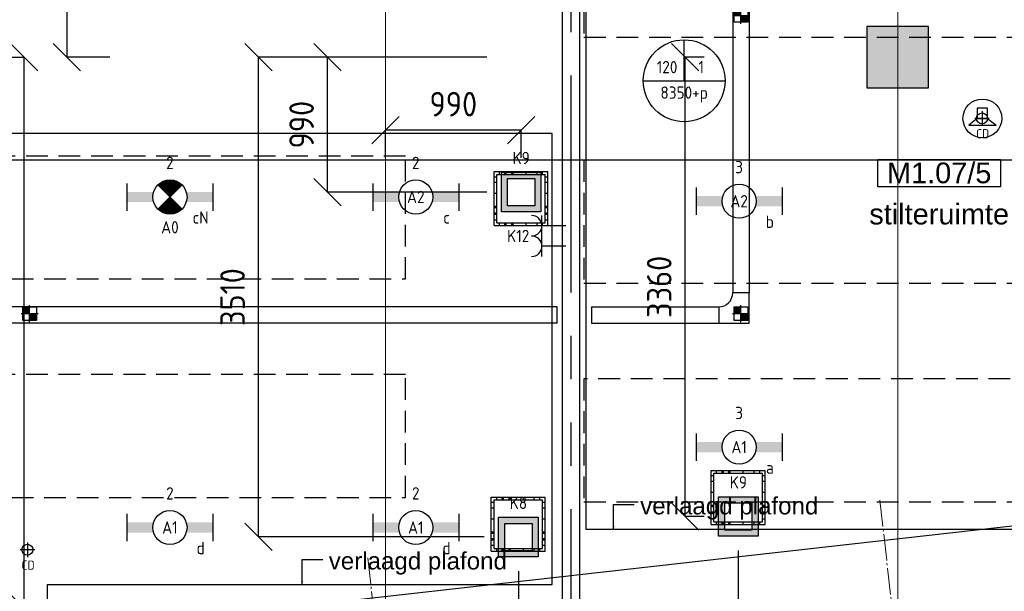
# Model space of a CAD drawing. Header units: millimetres. Extents: x -38031 to 110605, y -30229 to 92226.
# Tile 174 of 256: x 81681 to 88890, y 10390 to 14575. Entities that reach past the tile are written whole.
import ezdxf
from ezdxf.enums import TextEntityAlignment as Align

# ---------------------------------------------------------------- set-up
doc = ezdxf.new("R2010")
doc.units = ezdxf.units.MM
doc.header["$LTSCALE"] = 50
doc.set_wipeout_variables(frame=1)
doc.header["$PDMODE"] = 1
for name, pattern in [('HIDDEN2', [4.7625, 3.175, -1.5875]), ('PHANTOM', [63.5, 31.75, -6.35, 6.35, -6.35, 6.35, -6.35]), ('STYLE_07', [1.875, 0.625, -0.20828, 0.625, -0.20836, 0.06943, -0.13893]), ('STYLE_11', [5, 3.888855, -0.416718, 0.277786, -0.416641])]:
    doc.linetypes.add(name, pattern=pattern)
for name, color, linetype, lineweight in [('00 ALGEMEEN', 7, 'Continuous', 15), ('05 LINE-.Stramien', 1, 'STYLE_11', 15), ('stramien', 1, 'Continuous', 15)]:
    doc.layers.add(name, color=color, linetype=linetype, lineweight=lineweight)
for name, color, linetype in [('AB$1A---_ATTRIB035', 8, 'Continuous'), ('AL$1A---_ALGEMEEN', 8, 'Continuous'), ('AL------_MAATV', 200, 'Continuous'), ('AL------_MAATVOERING', 2, 'Continuous'), ('AL------_SPARING', 2, 'Continuous'), ('AM$1A---_ARCERING', 8, 'Continuous'), ('AT$1A---_TEKST100', 8, 'Continuous'), ('BOUWKUNDIG', 8, 'Continuous'), ('EB6421--_ATTRIB', 2, 'Continuous'), ('EL6131--_KG', 3, 'Continuous'), ('EL6222--', 3, 'Continuous'), ('EL6311--', 3, 'Continuous'), ('el6311--nv', 7, 'Continuous'), ('EL6421--', 3, 'Continuous'), ('EM6131--', 1, 'Continuous'), ('Kastenscheiding', 4, 'PHANTOM'), ('LICHT_TEXT018', 1, 'Continuous'), ('versterkte strook', 7, 'Continuous'), ('Vloerdoos (2e)', 51, 'Continuous'), ('Vloerdoos (OUD)', 51, 'Continuous')]:
    doc.layers.add(name, color=color, linetype=linetype)
doc.styles.add('Arial', font='ARIAL.TTF')
doc.styles.add('BURO-018', font='iso.shx', dxfattribs={"height": 90})
doc.styles.add('NORATT', font='isocp.shx')
doc.styles.get("Standard").update_dxf_attribs({"font": 'iso.shx'})
doc.dimstyles.new('STABICAD', dxfattribs={"dimscale": 100, "dimtxt": 1.8, "dimasz": 2, "dimexe": 0, "dimexo": 2.5, "dimgap": 1.5, "dimtad": 0, "dimdec": 0, "dimrnd": 10, "dimzin": 0, "dimdsep": 46, "dimtxsty": 'Standard', "dimblk1": 'OBLIQUE', "dimblk2": 'OBLIQUE', "dimsah": 1, "dimcen": -3, "dimadec": 0, "dimazin": 0, "dimtfac": 1, "dimtdec": 0, "dimtofl": 0, "dimtmove": 2, "dimatfit": 3, "dimfxl": 0, "dimtvp": 1.055556, "dimtolj": 1, "dimtzin": 0, "dimarcsym": 0})

# ---------------------------------------------------------------- blocks, each defined once
blk = doc.blocks.new('_Oblique')
at = {"color": 0, "linetype": 'ByBlock', "lineweight": -2}
blk.add_line((-0.5, -0.5), (0.5, 0.5), dxfattribs=at)
blk = doc.blocks.new('*D57')
at = {"layer": 'AL------_MAATVOERING', "color": 0, "lineweight": -2}
for p, q in [((86942.4, 10687.9), (86942.4, 8103.8)), ((91860, 9953.4), (91860, 8103.8)), ((86942.4, 8103.8), (91860, 8103.8))]:
    blk.add_line(p, q, dxfattribs=at)
at = {"layer": 'Defpoints', "color": 0}
for p in [(86942.4, 10937.9), (91860, 10203.4), (91860, 8103.8)]:
    blk.add_point(p, dxfattribs=at)
at = {"layer": 'AL------_MAATVOERING', "color": 0, "lineweight": -2, "xscale": 200, "yscale": 200, "zscale": 200, "rotation": 180}
blk.add_blockref('_Oblique', (86942.4, 8103.8), dxfattribs=at)
at = {"layer": 'AL------_MAATVOERING', "color": 0, "lineweight": -2, "xscale": 200, "yscale": 200, "zscale": 200}
blk.add_blockref('_Oblique', (91860, 8103.8), dxfattribs=at)
at = {"layer": 'AL------_MAATVOERING', "color": 0, "insert": (89401.2, 8293.8), "char_height": 180, "attachment_point": 5}
blk.add_mtext('\\A1;4920', dxfattribs=at)
blk = doc.blocks.new('*D58')
at = {"layer": 'AL------_MAATVOERING', "color": 0, "lineweight": -2}
for p, q in [((85332.4, 10537.9), (85332.4, 8516.1)), ((84360, 9803.4), (84360, 8516.1)), ((85332.4, 8516.1), (84360, 8516.1))]:
    blk.add_line(p, q, dxfattribs=at)
at = {"layer": 'Defpoints', "color": 0}
for p in [(85332.4, 10787.9), (84360, 10053.4), (84360, 8516.1)]:
    blk.add_point(p, dxfattribs=at)
at = {"layer": 'AL------_MAATVOERING', "color": 0, "lineweight": -2, "xscale": 200, "yscale": 200, "zscale": 200, "rotation": 180}
blk.add_blockref('_Oblique', (84360, 8516.1), dxfattribs=at)
at = {"layer": 'AL------_MAATVOERING', "color": 0, "lineweight": -2, "xscale": 200, "yscale": 200, "zscale": 200}
blk.add_blockref('_Oblique', (85332.4, 8516.1), dxfattribs=at)
at = {"layer": 'AL------_MAATVOERING', "color": 0, "insert": (84846.2, 8706.1), "char_height": 180, "attachment_point": 5}
blk.add_mtext('\\A1;970', dxfattribs=at)
blk = doc.blocks.new('*D62')
at = {"layer": 'AL------_MAATVOERING', "color": 0, "lineweight": -2}
for p, q in [((86692.4, 14300), (86553.9, 14300)), ((86553.9, 10937.9), (86553.9, 14300)), ((86692.4, 10937.9), (86553.9, 10937.9))]:
    blk.add_line(p, q, dxfattribs=at)
at = {"layer": 'Defpoints', "color": 0}
for p in [(86553.9, 14300), (86942.4, 14300), (86942.4, 10937.9)]:
    blk.add_point(p, dxfattribs=at)
at = {"layer": 'AL------_MAATVOERING', "color": 0, "lineweight": -2, "xscale": 200, "yscale": 200, "zscale": 200}
for p, rotation in [((86553.9, 14300), 90), ((86553.9, 10937.9), 270)]:
    blk.add_blockref('_Oblique', p, dxfattribs=dict(at, rotation=rotation))
at = {"layer": 'AL------_MAATVOERING', "color": 0, "insert": (86363.9, 12619), "char_height": 180, "attachment_point": 5, "rotation": 90}
blk.add_mtext('\\A1;3360', dxfattribs=at)
blk = doc.blocks.new('*D64')
at = {"layer": 'AL------_MAATVOERING', "color": 0, "lineweight": -2}
for p, q in [((82323, 18889.1), (82026.1, 18889.1)), ((82026.1, 18889.1), (82026.1, 14300)), ((82340.8, 14300), (82026.1, 14300))]:
    blk.add_line(p, q, dxfattribs=at)
at = {"layer": 'Defpoints', "color": 0}
for p in [(82573, 18889.1), (82026.1, 14300), (82590.8, 14300)]:
    blk.add_point(p, dxfattribs=at)
at = {"layer": 'AL------_MAATVOERING', "color": 0, "lineweight": -2, "xscale": 200, "yscale": 200, "zscale": 200}
for p, rotation in [((82026.1, 18889.1), 90), ((82026.1, 14300), 270)]:
    blk.add_blockref('_Oblique', p, dxfattribs=dict(at, rotation=rotation))
at = {"layer": 'AL------_MAATVOERING', "color": 0, "insert": (81836.1, 16594.5), "char_height": 180, "attachment_point": 5, "rotation": 90}
blk.add_mtext('\\A1;4590', dxfattribs=at)
blk = doc.blocks.new('*D65')
at = {"layer": 'AL------_MAATVOERING', "color": 0, "lineweight": -2}
for p, q in [((84360, 13563.3), (84360, 13766.5)), ((85352.4, 13766.5), (84360, 13766.5)), ((85352.4, 13563.3), (85352.4, 13766.5))]:
    blk.add_line(p, q, dxfattribs=at)
at = {"layer": 'Defpoints', "color": 0}
for p in [(84360, 13766.5), (84360, 13313.3), (85352.4, 13313.3)]:
    blk.add_point(p, dxfattribs=at)
at = {"layer": 'AL------_MAATVOERING', "color": 0, "lineweight": -2, "xscale": 200, "yscale": 200, "zscale": 200, "rotation": 180}
blk.add_blockref('_Oblique', (84360, 13766.5), dxfattribs=at)
at = {"layer": 'AL------_MAATVOERING', "color": 0, "lineweight": -2, "xscale": 200, "yscale": 200, "zscale": 200}
blk.add_blockref('_Oblique', (85352.4, 13766.5), dxfattribs=at)
at = {"layer": 'AL------_MAATVOERING', "color": 0, "insert": (84856.2, 13956.5), "char_height": 180, "attachment_point": 5}
blk.add_mtext('\\A1;990', dxfattribs=at)
blk = doc.blocks.new('*D66')
at = {"layer": 'AL------_MAATVOERING', "color": 0, "lineweight": -2}
for p, q in [((85102.4, 14300), (83935.5, 14300)), ((83935.5, 13313.3), (83935.5, 14300)), ((85102.4, 13313.3), (83935.5, 13313.3))]:
    blk.add_line(p, q, dxfattribs=at)
at = {"layer": 'Defpoints', "color": 0}
for p in [(83935.5, 14300), (85352.4, 14300), (85352.4, 13313.3)]:
    blk.add_point(p, dxfattribs=at)
at = {"layer": 'AL------_MAATVOERING', "color": 0, "lineweight": -2, "xscale": 200, "yscale": 200, "zscale": 200}
for p, rotation in [((83935.5, 14300), 90), ((83935.5, 13313.3), 270)]:
    blk.add_blockref('_Oblique', p, dxfattribs=dict(at, rotation=rotation))
at = {"layer": 'AL------_MAATVOERING', "color": 0, "insert": (83745.5, 13806.6), "char_height": 180, "attachment_point": 5, "rotation": 90}
blk.add_mtext('\\A1;990', dxfattribs=at)
blk = doc.blocks.new('*D67')
at = {"layer": 'AL------_MAATVOERING', "color": 0, "lineweight": -2}
for p, q in [((85082.4, 14300), (83429.9, 14300)), ((83429.9, 10787.9), (83429.9, 14300)), ((85082.4, 10787.9), (83429.9, 10787.9))]:
    blk.add_line(p, q, dxfattribs=at)
at = {"layer": 'Defpoints', "color": 0}
for p in [(83429.9, 14300), (85332.4, 14300), (85332.4, 10787.9)]:
    blk.add_point(p, dxfattribs=at)
at = {"layer": 'AL------_MAATVOERING', "color": 0, "lineweight": -2, "xscale": 200, "yscale": 200, "zscale": 200}
for p, rotation in [((83429.9, 14300), 90), ((83429.9, 10787.9), 270)]:
    blk.add_blockref('_Oblique', p, dxfattribs=dict(at, rotation=rotation))
at = {"layer": 'AL------_MAATVOERING', "color": 0, "insert": (83239.9, 12544), "char_height": 180, "attachment_point": 5, "rotation": 90}
blk.add_mtext('\\A1;3510', dxfattribs=at)
blk = doc.blocks.new('*D68')
at = {"layer": 'AL------_MAATVOERING', "color": 0, "lineweight": -2}
for p, q in [((81302.4, 14300), (81715, 14300)), ((81715, 10267.9), (81715, 14300)), ((81302.4, 10267.9), (81715, 10267.9))]:
    blk.add_line(p, q, dxfattribs=at)
at = {"layer": 'Defpoints', "color": 0}
for p in [(81052.4, 14300), (81715, 14300), (81052.4, 10267.9)]:
    blk.add_point(p, dxfattribs=at)
at = {"layer": 'AL------_MAATVOERING', "color": 0, "lineweight": -2, "xscale": 200, "yscale": 200, "zscale": 200}
for p, rotation in [((81715, 14300), 90), ((81715, 10267.9), 270)]:
    blk.add_blockref('_Oblique', p, dxfattribs=dict(at, rotation=rotation))
at = {"layer": 'AL------_MAATVOERING', "color": 0, "insert": (81525, 12284), "char_height": 180, "attachment_point": 5, "rotation": 90}
blk.add_mtext('\\A1;4030', dxfattribs=at)
blk = doc.blocks.new('1115B6630')
at = {"color": 0}
for p, q in [((-6.3, 2), (-6.3, -2)), ((6.3, 2), (6.3, -2))]:
    blk.add_line(p, q, dxfattribs=at)
at = {"color": 0, "linetype": 'Continuous'}
blk.add_circle((0, 0), 2.5, dxfattribs=at)
at = {"color": 0}
for points in [[(-2.5, 0.75), (-6.3, 0.75), (-2.5, -0.75), (-6.3, -0.75)], [(2.5, 0.75), (6.3, 0.75), (2.5, -0.75), (6.3, -0.75)]]:
    blk.add_solid(points, dxfattribs=at)
at = {"color": 0, "linetype": 'Continuous', "style": 'BURO-018'}
for tag, p in [('E_GKAST', (0, 8)), ('E_GROEP', (0, 5)), ('E_SGROEP', (4.5, 5)), ('E_ARMCODE', (0, 0)), ('E_SLET', (4.5, -3))]:
    blk.add_attdef(tag, text='', height=1.8, dxfattribs=at).set_placement(p, align=Align.MIDDLE)
blk = doc.blocks.new('E00018')
at = {"color": 0, "linetype": 'Continuous'}
for p, q in [((-1.77, -1.77), (1.77, 1.77)), ((1.77, -1.77), (-1.77, 1.77))]:
    blk.add_line(p, q, dxfattribs=at)
at = {"color": 0, "linetype": 'Continuous', "const_width": 2.5}
for points in [[(-0.88, 0.88, -0.198912), (0, 1.25, -0.198912), (0.88, 0.88, -1)], [(-0.88, -0.88, 0.198912), (0, -1.25, 0.198912), (0.88, -0.88, 1)]]:
    blk.add_lwpolyline(points, format="xyb", dxfattribs=at)
blk = doc.blocks.new('1115B6630-NO1')
at = {"color": 0}
for p, q in [((-6.3, 2), (-6.3, -2)), ((6.3, 2), (6.3, -2))]:
    blk.add_line(p, q, dxfattribs=at)
at = {"color": 0, "linetype": 'Continuous'}
blk.add_circle((0, 0), 2.5, dxfattribs=at)
at = {"color": 0}
for points in [[(-2.5, 0.75), (-6.3, 0.75), (-2.5, -0.75), (-6.3, -0.75)], [(2.5, 0.75), (6.3, 0.75), (2.5, -0.75), (6.3, -0.75)]]:
    blk.add_solid(points, dxfattribs=at)
at = {"color": 0, "zscale": 50}
blk.add_blockref('E00018', (0, 0), dxfattribs=at)
at = {"color": 0, "linetype": 'Continuous', "style": 'BURO-018'}
for tag, p in [('E_GKAST', (0, 8)), ('E_GROEP', (0, 5)), ('E_SGROEP', (4.5, 5)), ('E_ARMCODE', (0, 0)), ('E_SLET', (4.5, -3))]:
    blk.add_attdef(tag, text='', height=1.8, dxfattribs=at).set_placement(p, align=Align.MIDDLE)
blk = doc.blocks.new('E00126')
at = {"color": 0, "linetype": 'Continuous'}
for p, q in [((-3, 4.5), (3, 4.5)), ((-1.5, 1), (-1.5, 4.5)), ((1.5, 1), (1.5, 4.5))]:
    blk.add_line(p, q, dxfattribs=at)
for centre in [(-1.5, 6), (1.5, 6)]:
    blk.add_arc(centre, 1.5, 180, 0, dxfattribs=at)
at = {"color": 0, "linetype": 'Continuous', "style": 'BURO-018'}
for tag, p in [('E_GKAST', (0, 11.5)), ('E_GROEP', (0, 8.5)), ('E_SGROEP', (4.5, 8.5))]:
    blk.add_attdef(tag, text='', height=1.8, dxfattribs=at).set_placement(p, align=Align.MIDDLE)
at = {"color": 0, "linetype": 'Continuous', "style": 'BURO-018', "flags": 1}
for tag, p in [('E_VERMCODE', (13, 8.5)), ('E_MATCODE', (0, 0))]:
    blk.add_attdef(tag, text='', height=1.8, dxfattribs=at).set_placement(p, align=Align.MIDDLE)
blk = doc.blocks.new('E00414')
at = {"color": 0, "linetype": 'Continuous'}
for p, q in [((-2.9, -2.9), (-2.9, 2.9)), ((-2.9, 2.9), (2.9, 2.9)), ((2.9, 2.9), (2.9, -2.9)), ((-2, 2), (2, 2)), ((-2, -2), (-2, 2)), ((2, 2), (2, -2)), ((2, -2), (-2, -2)), ((2.9, -2.9), (-2.9, -2.9))]:
    blk.add_line(p, q, dxfattribs=at)
at = {"color": 0}
for points in [[(-2.9, 2.9), (2.9, 2.9), (-2, 2), (2, 2)], [(-2, -2), (-2.9, -2.9), (-2, 2), (-2.9, 2.9)], [(2, 2), (2.9, 2.9), (2, -2), (2.9, -2.9)], [(2, -2), (2.9, -2.9), (-2, -2), (-2.9, -2.9)]]:
    blk.add_solid(points, dxfattribs=at)
at = {"color": 0, "linetype": 'Continuous', "style": 'BURO-018'}
for tag, p in [('E_GKAST', (0, 8)), ('E_GROEP', (0, 5)), ('E_SGROEP', (4.5, 5))]:
    blk.add_attdef(tag, text='', height=1.8, dxfattribs=at).set_placement(p, align=Align.MIDDLE)
at = {"color": 0, "linetype": 'Continuous', "style": 'BURO-018', "flags": 1}
for tag, p in [('E_VERMCODE', (13, 5)), ('E_MATCODE', (0, 0))]:
    blk.add_attdef(tag, text='', height=1.8, dxfattribs=at).set_placement(p, align=Align.MIDDLE)
blk = doc.blocks.new('E00497')
at = {"color": 0}
for p, q in [((0, 0.75), (1, 2)), ((1, -2), (1, 2)), ((0, 0.75), (-1.5, 0.75)), ((0, -0.75), (0, 0.75)), ((-1.5, -0.75), (0, -0.75)), ((0, -0.75), (1, -2))]:
    blk.add_line(p, q, dxfattribs=at)
blk.add_line((-1.5, 0.75), (-1.5, -0.75))
blk.add_circle((0, 0), 2.84, dxfattribs=at)
at = {"color": 0, "linetype": 'Continuous', "style": 'BURO-018'}
blk.add_attdef('E_TEXT1', text='', height=1.8, dxfattribs=at).set_placement((0, 4.5), align=Align.MIDDLE)
at = {"color": 0, "linetype": 'Continuous', "style": 'BURO-018', "flags": 1}
blk.add_attdef('E_MATCODE', text='', height=1.8, dxfattribs=at).set_placement((0, 0), align=Align.MIDDLE)
blk = doc.blocks.new('E-GK-GTC-783C')
at = {"color": 0, "linetype": 'Continuous'}
for p, q in [((-0.5, 60), (0.5, 60)), ((-0.5, -60), (0.5, -60))]:
    blk.add_line(p, q, dxfattribs=at)
blk = doc.blocks.new('E00103')
at = {"color": 0, "linetype": 'Continuous'}
for p, q in [((0, 6), (0, 12)), ((-6, 6), (6, 6))]:
    blk.add_line(p, q, dxfattribs=at)
blk.add_circle((0, 6), 6, dxfattribs=at)
at = {"color": 0, "linetype": 'Continuous', "style": 'BURO-018'}
for tag, p in [('E_TEXT1', (-2.5, 8)), ('E_TEXT3', (2.5, 8)), ('E_TEXT6', (0, 4))]:
    blk.add_attdef(tag, text='', height=1.8, dxfattribs=at).set_placement(p, align=Align.MIDDLE)
blk = doc.blocks.new('Centraaldoos')
at = {"color": 1, "linetype": 'Continuous'}
for p, q in [((-2, 0), (2, 0)), ((0, -2), (0, 2))]:
    blk.add_line(p, q, dxfattribs=at)
at = {"color": 0, "linetype": 'Continuous'}
blk.add_circle((0, 0), 1.5, dxfattribs=at)
at = {"color": 0, "linetype": 'Continuous', "style": 'BURO-018'}
blk.add_attdef('AL_POSNR', text='', height=1.8, dxfattribs=at).set_placement((0, 3), align=Align.CENTER)
at = {"color": 0, "linetype": 'Continuous', "style": 'BURO-018', "flags": 1}
blk.add_attdef('AL_OMS', (0, 0), '', height=1.8, dxfattribs=at)
at = {"layer": 'AL------_MAATV', "style": 'BURO-018'}
blk.add_text('CD', height=2.531, rotation=180, dxfattribs=at).set_placement((1.61, 5.48))
blk = doc.blocks.new('Sparing 100x100')
at = {"color": 1, "linetype": 'Continuous'}
for p, q in [((-2.5, 0), (2.5, 0)), ((0, -2.5), (0, 2.5))]:
    blk.add_line(p, q, dxfattribs=at)
at = {"color": 0, "linetype": 'Continuous'}
for p, q in [((-2, 2), (2, 2)), ((-2, -2), (-2, 2)), ((2, 2), (2, -2)), ((2, -2), (-2, -2))]:
    blk.add_line(p, q, dxfattribs=at)
for points in [[(-2, 2), (0, 2), (-2, 0), (0, 0)], [(0, 0), (2, 0), (0, -2), (2, -2)]]:
    blk.add_solid(points, dxfattribs=at)
at = {"color": 0, "linetype": 'Continuous', "style": 'BURO-018'}
blk.add_attdef('AL_POSNR', text='', height=1.8, dxfattribs=at).set_placement((0, 3), align=Align.CENTER)
at = {"color": 0, "linetype": 'Continuous', "style": 'BURO-018', "flags": 1}
blk.add_attdef('AL_OMS', (0, 0), '', height=1.8, dxfattribs=at)
blk = doc.blocks.new('E-GK-END-78')
at = {"color": 0, "linetype": 'Continuous'}
blk.add_line((0, 60), (0, -60), dxfattribs=at)
blk = doc.blocks.new('E-GK-BS-1-78676767')
at = {"color": 0, "linetype": 'Continuous'}
for p, q in [((60, 163), (-60, 163)), ((60, -60), (60, 163)), ((-163, 60), (-163, -60)), ((-163, -60), (60, -60))]:
    blk.add_line(p, q, dxfattribs=at)
blk.add_arc((-163, 163), 103, 270, 0, dxfattribs=at)
blk = doc.blocks.new('VLOERDOOS (2e)')
at = {"layer": 'Vloerdoos (OUD)'}
for p, q in [((0, 395), (395, 395)), ((0, 395), (0, 0)), ((20, 375), (20, 20)), ((20, 375), (375, 375)), ((40, 375), (40, 395)), ((80, 375), (80, 395)), ((90, 375), (90, 395)), ((130, 375), (130, 395)), ((140, 375), (140, 395)), ((235, 375), (235, 395)), ((315, 375), (315, 395)), ((355, 375), (355, 395)), ((375, 375), (375, 20)), ((395, 395), (395, 0)), ((0, 355), (20, 355)), ((0, 315), (20, 315)), ((0, 305), (20, 305)), ((375, 355), (395, 355)), ((375, 315), (395, 315)), ((375, 305), (395, 305)), ((0, 265), (20, 265)), ((0, 255), (20, 255)), ((375, 265), (395, 265)), ((375, 255), (395, 255)), ((0, 160), (20, 160)), ((375, 160), (395, 160)), ((0, 80), (20, 80)), ((375, 80), (395, 80)), ((0, 40), (20, 40)), ((0, 0), (395, 0)), ((20, 20), (375, 20)), ((40, 0), (40, 20)), ((80, 0), (80, 20)), ((90, 0), (90, 20)), ((130, 0), (130, 20)), ((140, 0), (140, 20)), ((235, 0), (235, 20)), ((315, 0), (315, 20)), ((355, 0), (355, 20)), ((375, 40), (395, 40))]:
    blk.add_line(p, q, dxfattribs=at)
blk = doc.blocks.new('ruimtenummer')
at = {"layer": 'AL$1A---_ALGEMEEN', "color": 0, "flags": 1}
for tag, p in [('peil', (-450, -397.1)), ('onderdeel', (-450, -669.8))]:
    blk.add_attdef(tag, p, '', height=151.5, dxfattribs=at)
at = {"color": 0}
blk.add_wipeout([(-450, 100), (450, 100), (450, -100), (-450, -100)], dxfattribs=at).dxf.layer = 'AL$1A---_ALGEMEEN'
at = {"layer": 'AL$1A---_ALGEMEEN', "color": 0}
blk.add_lwpolyline([(-450, 100), (450, 100), (450, -100), (-450, -100)], close=True, dxfattribs=at)
at = {"layer": 'AL$1A---_ALGEMEEN', "color": 0, "style": 'Arial'}
blk.add_attdef('ruimtenummer', text='', height=151.5, dxfattribs=at).set_placement((0, 78), align=Align.TOP_CENTER)
blk = doc.blocks.new('tekst 12 pts')
at = {"layer": 'AL$1A---_ALGEMEEN', "color": 0, "style": 'Arial'}
blk.add_attdef('naam_ruimte', text='', height=151.5, dxfattribs=at).set_placement((0, -41.1), align=Align.TOP_CENTER)
at = {"layer": 'AL$1A---_ALGEMEEN', "color": 0, "flags": 1}
for tag, p in [('oppervlakte', (-264.6, -1003)), ('stramiennummer', (-264.6, -1275.7))]:
    blk.add_attdef(tag, p, '', height=151.5, dxfattribs=at)
blk = doc.blocks.new('txt 1_100 verlaagd plafond')
at = {"layer": 'AL$1A---_ALGEMEEN', "color": 0}
for p, q in [((-1830, 0), (-1830, 182.6)), ((-1830, 182.6), (-1680, 182.6))]:
    blk.add_line(p, q, dxfattribs=at)
blk.add_solid([(-1830, 0), (-1836.7, 25), (-1823.3, 25)], dxfattribs=at)
at = {"layer": 'AT$1A---_TEKST100', "insert": (-983.5, 235.8), "char_height": 126.27, "attachment_point": 2, "line_spacing_factor": 0.967741, "style": 'Arial'}
blk.add_mtext('{\\C256;\\lverlaagd plafond}', dxfattribs=at)
blk = doc.blocks.new('metselwerk zo gevel 1e verd')
at = {"layer": '05 LINE-.Stramien', "color": 8}
for p, q in [((-3770.5, -2275.00786), (-3770.5, 1174.99214)), ((3, -2275.00786), (3, 1174.99214))]:
    blk.add_line(p, q, dxfattribs=at)
blk = doc.blocks.new('200254 W 211 30-06-2008')
at = {"layer": 'AM$1A---_ARCERING', "linetype": 'Continuous', "lineweight": 0}
blk.add_hatch(color=256, dxfattribs=at).paths.add_polyline_path([(20792.45, 3297.45), (20801.45, 3297.45), (20801.45, 3306.45), (20792.45, 3306.45)])
at = {"layer": 'AL$1A---_ALGEMEEN'}
for points in [[(20751.35, 3338.77), (20847.95, 3338.77), (20847.95, 3232.82), (20751.35, 3232.82)], [(20792.45, 3297.45), (20801.45, 3297.45), (20801.45, 3306.45), (20792.45, 3306.45)], [(20672.45, 3212.76), (20672.45, 3224.76), (20746.35, 3224.76), (20746.35, 3290.76), (20349.45, 3290.76), (20349.45, 3188.76), (20456.45, 3188.76), (20456.45, 3200.76), (20564.45, 3200.76), (20564.45, 3212.76)]]:
    blk.add_lwpolyline(points, close=True, dxfattribs=at)
at = {"layer": 'stramien', "linetype": 'STYLE_07', "ltscale": 50}
blk.add_line((20721.95, 2695.43), (20721.95, 4240.03), dxfattribs=at)
at = {"layer": 'AL$1A---_ALGEMEEN'}
ref = blk.add_blockref('tekst 12 pts', (20803.02, 3281.32), dxfattribs=dict(at, xscale=-0.02, yscale=0.02, zscale=0.02))
ref.add_attrib('naam_ruimte', 'stilteruimte', dxfattribs={"layer": 'AB$1A---_ATTRIB035', "height": 3.0305, "style": 'Arial'}).set_placement((20803.02, 3280.5), align=Align.TOP_CENTER)
at = {"layer": 'AL$1A---_ALGEMEEN', "xscale": 0.02, "yscale": 0.02, "zscale": 0.02}
for p in [(20791.95, 3232.82), (20746.35, 3224.76)]:
    blk.add_blockref('txt 1_100 verlaagd plafond', p, dxfattribs=at)
at = {"linetype": 'Continuous'}
blk.add_wipeout([(20747.85, 3340.05), (20750.35, 3340.05), (20750.35, 3211.15), (20747.85, 3211.15)], dxfattribs=at).dxf.layer = 'AL$1A---_ALGEMEEN'
at = {"layer": 'AL$1A---_ALGEMEEN', "linetype": 'Continuous'}
blk.add_lwpolyline([(20747.85, 3340.05), (20750.35, 3340.05), (20750.35, 3211.15), (20747.85, 3211.15)], close=True, dxfattribs=at)
at = {"layer": 'stramien', "linetype": 'STYLE_07', "ltscale": 50}
blk.add_line((18923.73, 3301.95), (21069.22, 3301.95), dxfattribs=at)
at = {"layer": 'AL$1A---_ALGEMEEN'}
ref = blk.add_blockref('ruimtenummer', (20803.02, 3284.97), dxfattribs=dict(at, xscale=0.02, yscale=0.02, zscale=0.02))
ref.add_attrib('ruimtenummer', 'M1.07/5', dxfattribs={"layer": 'AB$1A---_ATTRIB035', "height": 3.03, "style": 'Arial'}).set_placement((20803.02, 3286.53), align=Align.TOP_CENTER)
at = {"layer": 'stramien', "linetype": 'STYLE_07', "ltscale": 50}
blk.add_line((20796.95, 2737.41), (20796.95, 3316.41), dxfattribs=at)
at = {"layer": '00 ALGEMEEN', "color": 0, "xscale": 0.02, "yscale": 0.02, "zscale": 0.02, "rotation": 6.40755072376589}
blk.add_blockref('metselwerk zo gevel 1e verd', (20796.89, 3213.85), dxfattribs=at)

msp = doc.modelspace()

# ---------------------------------------------------------------- block references
at = {"layer": 'BOUWKUNDIG', "xscale": 50, "yscale": 50, "zscale": 50}
msp.add_blockref('200254 W 211 30-06-2008', (-951737.5, -150797.3), dxfattribs=at)

# ---------------------------------------------------------------- next in the draw order: linework, layer by layer
at = {"layer": 'Kastenscheiding'}
msp.add_line((85719.9, 6228.8), (85719.9, 16230.2), dxfattribs=at)
at = {"layer": 'LICHT_TEXT018', "linetype": 'HIDDEN2'}
for points in [[(85812.9, 14446), (90362.9, 14446), (90362.9, 15346), (85812.9, 15346)], [(79956.4, 12676.9), (84506.4, 12676.9), (84506.4, 13576.9), (79956.4, 13576.9)], [(85812.9, 12646), (90362.9, 12646), (90362.9, 13546), (85812.9, 13546)], [(79956.4, 11076.9), (84506.4, 11076.9), (84506.4, 11976.9), (79956.4, 11976.9)], [(85812.9, 11046), (90362.9, 11046), (90362.9, 11946), (85812.9, 11946)]]:
    msp.add_lwpolyline(points, close=True, dxfattribs=at)
at = {"layer": 'versterkte strook'}
for p, q in [((-4775.7, 13550), (104346.1, 13550)), ((13600.1, 2407.5), (101326.6, 12259.4))]:
    msp.add_line(p, q, dxfattribs=at)

# ---------------------------------------------------------------- next in the draw order: block references
at = {"layer": 'AL------_SPARING', "xscale": 25, "yscale": 25, "zscale": 25}
for p in [(86962.1, 14606.6), (81754.4, 12423), (86962.1, 12423)]:
    msp.add_blockref('Sparing 100x100', p, dxfattribs=at)
at = {"layer": 'AL------_SPARING', "yscale": 26.66666666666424, "zscale": 26.66666666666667, "rotation": 180}
for p, xscale in [((88727.1, 13852.4), 26.66666666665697), ((81737.9, 10694.3), 26.66666666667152)]:
    msp.add_blockref('Centraaldoos', p, dxfattribs=dict(at, xscale=xscale))
at = {"layer": 'EL6131--_KG'}
for p, xscale, rotation in [((86962.1, 17005.3), 8859.360157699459, 270), ((79930.2, 12412.6), 11374.88419530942, 180)]:
    msp.add_blockref('E-GK-GTC-783C', p, dxfattribs=dict(at, xscale=xscale, rotation=rotation))
for name, p, rotation in [('E-GK-BS-1-78676767', (86962.1, 12412.6), 359.9999999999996), ('E-GK-END-78', (85617.6, 12412.6), 180)]:
    msp.add_blockref(name, p, dxfattribs=dict(at, rotation=rotation))
at = {"layer": 'EL6131--_KG', "xscale": 931.7534685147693}
msp.add_blockref('E-GK-GTC-783C', (86333.2, 12412.6), dxfattribs=at)
at = {"layer": 'EL6131--_KG'}
msp.add_blockref('E-GK-END-78', (85867.3, 12412.6), dxfattribs=at)
at = {"layer": 'EL6222--'}
ref = msp.add_blockref('E00414', (85353, 13312.8), dxfattribs=dict(at, xscale=50, yscale=50, zscale=50))
ref.add_attrib('E_GROEP', 'K9', dxfattribs={"layer": '0', "color": 1, "linetype": 'Continuous', "height": 90, "style": 'BURO-018'}).set_placement((85353, 13562.8), align=Align.MIDDLE)
ref = msp.add_blockref('E00126', (85729.8, 12991.5), dxfattribs=dict(at, xscale=50, yscale=50, zscale=50, rotation=90))
ref.add_attrib('E_GROEP', 'K12', dxfattribs={"layer": '0', "color": 1, "linetype": 'Continuous', "height": 90, "style": 'BURO-018'}).set_placement((85331.4, 12991.5), align=Align.MIDDLE)
ref = msp.add_blockref('E00414', (86943, 10937.9), dxfattribs=dict(at, xscale=50, yscale=50, zscale=50))
ref.add_attrib('E_GROEP', 'K9', dxfattribs={"layer": '0', "color": 1, "linetype": 'Continuous', "height": 90, "style": 'BURO-018'}).set_placement((86943, 11187.9), align=Align.MIDDLE)
ref = msp.add_blockref('E00414', (85333, 10787.7), dxfattribs=dict(at, xscale=50, yscale=50, zscale=50))
ref.add_attrib('E_GROEP', 'K8', dxfattribs={"layer": '0', "color": 1, "linetype": 'Continuous', "height": 90, "style": 'BURO-018'}).set_placement((85333, 11037.7), align=Align.MIDDLE)
at = {"layer": 'EL6311--'}
ref = msp.add_blockref('1115B6630', (84581.4, 13276.9), dxfattribs=dict(at, xscale=50, yscale=50, zscale=50))
ref.add_attrib('E_ARMCODE', 'A2', dxfattribs={"layer": '0', "color": 1, "linetype": 'Continuous', "height": 90, "style": 'BURO-018'}).set_placement((84581.4, 13276.9), align=Align.MIDDLE)
ref.add_attrib('E_SLET', 'c', dxfattribs={"layer": '0', "color": 1, "linetype": 'Continuous', "height": 90, "style": 'BURO-018'}).set_placement((84806.4, 13126.9), align=Align.MIDDLE)
ref.add_attrib('E_GROEP', '2', dxfattribs={"layer": '0', "color": 1, "linetype": 'Continuous', "height": 90, "style": 'BURO-018'}).set_placement((84581.4, 13526.9), align=Align.MIDDLE)
ref = msp.add_blockref('1115B6630', (86948.9, 13246), dxfattribs=dict(at, xscale=50, yscale=50, zscale=50))
ref.add_attrib('E_ARMCODE', 'A2', dxfattribs={"layer": '0', "color": 1, "linetype": 'Continuous', "height": 90, "style": 'BURO-018'}).set_placement((86948.9, 13246), align=Align.MIDDLE)
ref.add_attrib('E_SLET', 'b', dxfattribs={"layer": '0', "color": 1, "linetype": 'Continuous', "height": 90, "style": 'BURO-018'}).set_placement((87173.9, 13096), align=Align.MIDDLE)
ref.add_attrib('E_GROEP', '3', dxfattribs={"layer": '0', "color": 1, "linetype": 'Continuous', "height": 90, "style": 'BURO-018'}).set_placement((86948.9, 13496), align=Align.MIDDLE)
ref = msp.add_blockref('1115B6630', (86948.9, 11446), dxfattribs=dict(at, xscale=50, yscale=50, zscale=50))
ref.add_attrib('E_ARMCODE', 'A1', dxfattribs={"layer": '0', "color": 1, "linetype": 'Continuous', "height": 90, "style": 'BURO-018'}).set_placement((86948.9, 11446), align=Align.MIDDLE)
ref.add_attrib('E_SLET', 'a', dxfattribs={"layer": '0', "color": 1, "linetype": 'Continuous', "height": 90, "style": 'BURO-018'}).set_placement((87173.9, 11296), align=Align.MIDDLE)
ref.add_attrib('E_GROEP', '3', dxfattribs={"layer": '0', "color": 1, "linetype": 'Continuous', "height": 90, "style": 'BURO-018'}).set_placement((86948.9, 11696), align=Align.MIDDLE)
ref = msp.add_blockref('1115B6630', (82781.4, 10857.2), dxfattribs=dict(at, xscale=50, yscale=50, zscale=50))
ref.add_attrib('E_ARMCODE', 'A1', dxfattribs={"layer": '0', "color": 1, "linetype": 'Continuous', "height": 90, "style": 'BURO-018'}).set_placement((82781.4, 10857.2), align=Align.MIDDLE)
ref.add_attrib('E_SLET', 'd', dxfattribs={"layer": '0', "color": 1, "linetype": 'Continuous', "height": 90, "style": 'BURO-018'}).set_placement((83006.4, 10707.2), align=Align.MIDDLE)
ref.add_attrib('E_GROEP', '2', dxfattribs={"layer": '0', "color": 1, "linetype": 'Continuous', "height": 90, "style": 'BURO-018'}).set_placement((82781.4, 11107.2), align=Align.MIDDLE)
ref = msp.add_blockref('1115B6630', (84581.4, 10857.2), dxfattribs=dict(at, xscale=50, yscale=50, zscale=50))
ref.add_attrib('E_ARMCODE', 'A1', dxfattribs={"layer": '0', "color": 1, "linetype": 'Continuous', "height": 90, "style": 'BURO-018'}).set_placement((84581.4, 10857.2), align=Align.MIDDLE)
ref.add_attrib('E_SLET', 'd', dxfattribs={"layer": '0', "color": 1, "linetype": 'Continuous', "height": 90, "style": 'BURO-018'}).set_placement((84806.4, 10707.2), align=Align.MIDDLE)
ref.add_attrib('E_GROEP', '2', dxfattribs={"layer": '0', "color": 1, "linetype": 'Continuous', "height": 90, "style": 'BURO-018'}).set_placement((84581.4, 11107.2), align=Align.MIDDLE)
at = {"layer": 'el6311--nv'}
ref = msp.add_blockref('1115B6630-NO1', (82781.4, 13276.9), dxfattribs=dict(at, xscale=50, yscale=50, zscale=50))
ref.add_attrib('E_ARMCODE', 'A0', dxfattribs={"layer": '0', "color": 1, "linetype": 'Continuous', "height": 90, "style": 'BURO-018'}).set_placement((82781.4, 13055.4), align=Align.MIDDLE)
ref.add_attrib('E_SLET', 'cN', dxfattribs={"layer": '0', "color": 1, "linetype": 'Continuous', "height": 90, "style": 'BURO-018'}).set_placement((83006.4, 13126.9), align=Align.MIDDLE)
ref.add_attrib('E_GROEP', '2', dxfattribs={"layer": '0', "color": 1, "linetype": 'Continuous', "height": 90, "style": 'BURO-018'}).set_placement((82781.4, 13526.9), align=Align.MIDDLE)
at = {"layer": 'EL6421--', "linetype": 'HIDDEN2'}
ref = msp.add_blockref('E00497', (88729.7, 13852.4), dxfattribs=dict(at, xscale=50, yscale=50, zscale=50, rotation=270))
ref.add_attrib('E_TEXT1', '6-3', dxfattribs={"layer": 'EB6421--_ATTRIB', "color": 1, "linetype": 'Continuous', "height": 90, "style": 'NORATT'}).set_placement((89030.7, 13852.4), align=Align.MIDDLE)
at = {"layer": 'EM6131--'}
ref = msp.add_blockref('E00103', (86546.4, 13827.7), dxfattribs=dict(at, xscale=50, yscale=50, zscale=50))
ref.add_attrib('E_TEXT1', '120', dxfattribs={"layer": '0', "color": 1, "linetype": 'Continuous', "height": 90, "style": 'BURO-018'}).set_placement((86421.4, 14227.7), align=Align.MIDDLE)
ref.add_attrib('E_TEXT3', '1', dxfattribs={"layer": '0', "color": 1, "linetype": 'Continuous', "height": 90, "style": 'BURO-018'}).set_placement((86671.4, 14227.7), align=Align.MIDDLE)
ref.add_attrib('E_TEXT6', '8350+p', dxfattribs={"layer": '0', "color": 1, "linetype": 'Continuous', "height": 90, "style": 'BURO-018'}).set_placement((86546.4, 14027.7), align=Align.MIDDLE)
at = {"layer": 'Vloerdoos (2e)', "rotation": 90}
for p in [(85549.3, 13067.9), (87139.3, 10879.5), (85529.3, 10684.4)]:
    msp.add_blockref('VLOERDOOS (2e)', p, dxfattribs=at)

# ---------------------------------------------------------------- next in the draw order: dimensions: what is measured, and where the dimension line sits
at = {"layer": 'AL------_MAATVOERING'}
for base, p1, p2, picture, middle in [((82026.1, 14300), (82573, 18889.1), (82590.8, 14300), '*D64', (81836.1, 16594.5)), ((81715, 14300), (81052.4, 10267.9), (81052.4, 14300), '*D68', (81525, 12284)), ((83429.9, 14300), (85332.4, 10787.9), (85332.4, 14300), '*D67', (83239.9, 12544)), ((83935.5, 14300), (85352.4, 13313.3), (85352.4, 14300), '*D66', (83745.5, 13806.6)), ((86553.9, 14300), (86942.4, 10937.9), (86942.4, 14300), '*D62', (86363.9, 12619))]:
    dim = msp.add_linear_dim(base=base, p1=p1, p2=p2, angle=90, dimstyle='STABICAD', dxfattribs=at)
    dim.commit()
    dim.dimension.update_dxf_attribs({"geometry": picture, "text_midpoint": middle})
for base, p1, p2, picture, middle in [((84360, 13766.5), (85352.4, 13313.3), (84360, 13313.3), '*D65', (84856.2, 13956.5)), ((91860, 8103.8), (86942.4, 10937.9), (91860, 10203.4), '*D57', (89401.2, 8293.8)), ((84360, 8516.1), (85332.4, 10787.9), (84360, 10053.4), '*D58', (84846.2, 8706.1))]:
    dim = msp.add_linear_dim(base=base, p1=p1, p2=p2, dimstyle='STABICAD', dxfattribs=at)
    dim.commit()
    dim.dimension.update_dxf_attribs({"geometry": picture, "text_midpoint": middle})

doc.saveas('drawing.dxf')
